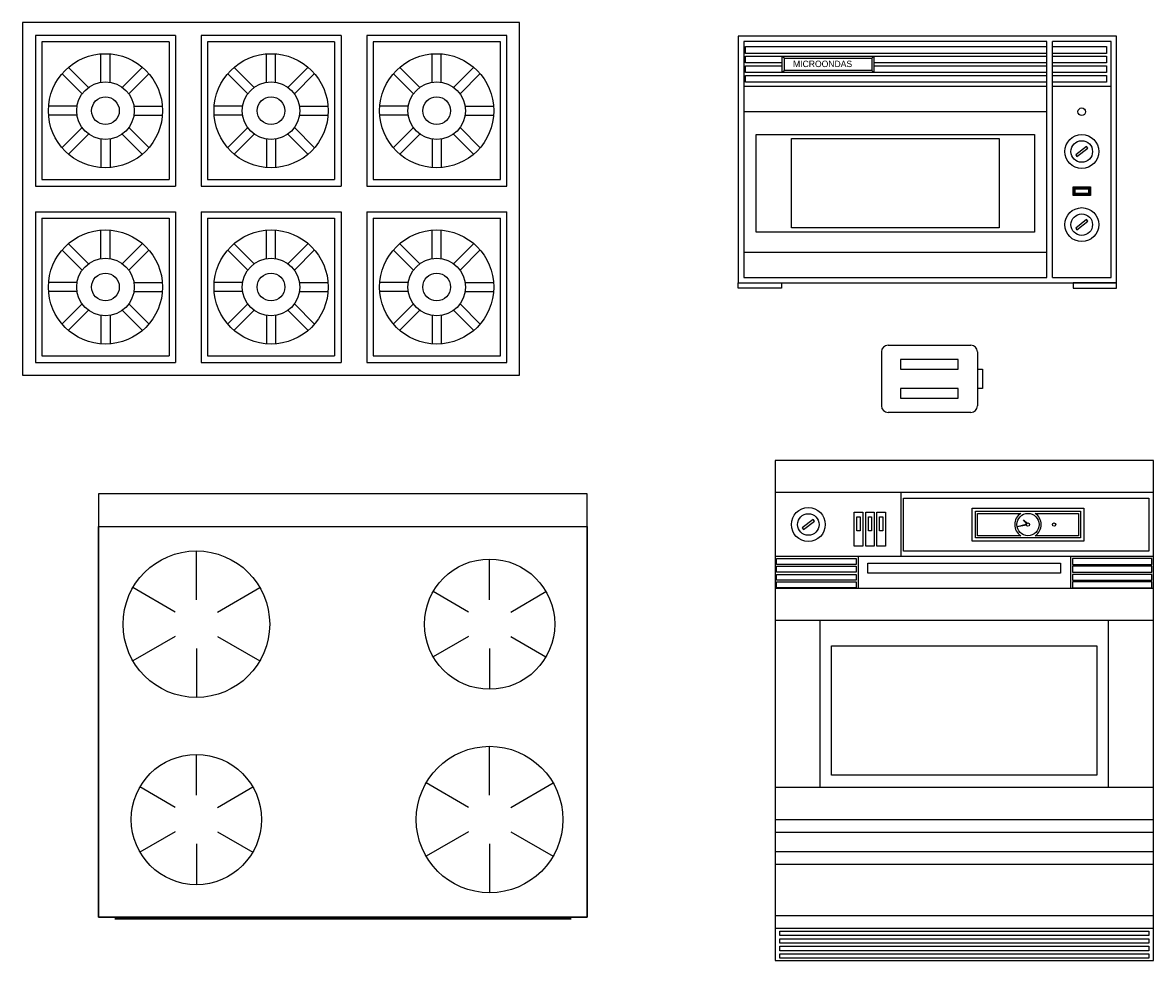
# Model space of a CAD drawing. Header units: millimetres. Extents: x 132.88 to 138.02, y 178.53 to 181.28.
# Tile 3 of 4: x 134.52 to 136.28, y 179.75 to 181.21. Entities that reach past the tile are written whole.
import ezdxf

# ---------------------------------------------------------------- set-up
doc = ezdxf.new("R2010")
doc.units = ezdxf.units.MM

msp = doc.modelspace()

# ---------------------------------------------------------------- linework, layer by layer
for p, q in [((134.5171, 181.2144), (134.5171, 180.9394)), ((135.2921, 181.2144), (134.5171, 181.2144)), ((135.2921, 180.6644), (135.2921, 181.2144)), ((134.5371, 181.1944), (134.5371, 180.9594)), ((134.7554, 181.1944), (134.5371, 181.1944)), ((134.7554, 181.1944), (134.7554, 180.9594)), ((134.7954, 181.1944), (134.7954, 180.9594)), ((135.0137, 181.1944), (134.7954, 181.1944)), ((135.0137, 181.1944), (135.0137, 180.9594)), ((135.2721, 181.1944), (135.0537, 181.1944)), ((135.0537, 181.1944), (135.0537, 180.9594)), ((135.2721, 180.9594), (135.2721, 181.1944)), ((136.2231, 181.1933), (135.6331, 181.1933)), ((135.6331, 181.1933), (135.6331, 180.8083)), ((136.2231, 180.8083), (136.2231, 181.1933)), ((134.5471, 181.1844), (134.5471, 180.9694)), ((134.7454, 181.1844), (134.5471, 181.1844)), ((134.7454, 181.1844), (134.7454, 180.9694)), ((134.8054, 181.1844), (134.8054, 180.9694)), ((135.0037, 181.1844), (134.8054, 181.1844)), ((135.0037, 181.1844), (135.0037, 180.9694)), ((135.0637, 181.1844), (135.0637, 180.9694)), ((135.2621, 181.1844), (135.0637, 181.1844)), ((135.2621, 180.9694), (135.2621, 181.1844)), ((136.1145, 181.1847), (135.6417, 181.1847)), ((135.6417, 181.1847), (135.6417, 180.8168)), ((136.1145, 180.8168), (136.1145, 181.1847)), ((136.1231, 180.8168), (136.1231, 181.1847)), ((136.2145, 181.1847), (136.1231, 181.1847)), ((136.2145, 180.8168), (136.2145, 181.1847)), ((134.6392, 181.1212), (134.6392, 181.1659)), ((134.6534, 181.1212), (134.6534, 181.1659)), ((134.8975, 181.1212), (134.8975, 181.1659)), ((134.9117, 181.1212), (134.9117, 181.1659)), ((135.1558, 181.1212), (135.1558, 181.1659)), ((135.17, 181.1212), (135.17, 181.1659)), ((135.7017, 181.1621), (135.7051, 181.1587)), ((135.8412, 181.1587), (135.8446, 181.1621)), ((134.62, 181.1133), (134.5883, 181.1449)), ((134.6726, 181.1133), (134.7042, 181.1449)), ((134.8783, 181.1133), (134.8466, 181.1449)), ((134.9309, 181.1133), (134.9625, 181.1449)), ((135.1366, 181.1133), (135.1049, 181.1449)), ((135.1892, 181.1133), (135.2208, 181.1449)), ((135.7051, 181.1398), (135.7017, 181.1364)), ((135.8412, 181.1398), (135.8446, 181.1364)), ((134.6099, 181.1032), (134.5783, 181.1348)), ((134.6826, 181.1032), (134.7142, 181.1348)), ((134.8682, 181.1032), (134.8366, 181.1348)), ((134.9409, 181.1032), (134.9725, 181.1348)), ((135.1265, 181.1032), (135.0949, 181.1348)), ((135.1992, 181.1032), (135.2308, 181.1348)), ((136.1145, 181.1147), (135.6417, 181.1147)), ((136.2145, 181.1147), (136.1231, 181.1147)), ((134.602, 181.084), (134.5573, 181.084)), ((134.6906, 181.084), (134.7353, 181.084)), ((134.8603, 181.084), (134.8156, 181.084)), ((134.9489, 181.084), (134.9936, 181.084)), ((135.1186, 181.084), (135.0739, 181.084)), ((135.2072, 181.084), (135.2519, 181.084)), ((134.602, 181.0698), (134.5573, 181.0698)), ((134.6906, 181.0698), (134.7353, 181.0698)), ((134.8603, 181.0698), (134.8156, 181.0698)), ((134.9489, 181.0698), (134.9936, 181.0698)), ((135.1186, 181.0698), (135.0739, 181.0698)), ((135.2072, 181.0698), (135.2519, 181.0698)), ((136.1145, 181.075), (135.6417, 181.075)), ((134.6099, 181.0506), (134.5783, 181.019)), ((134.6826, 181.0506), (134.7142, 181.019)), ((134.8682, 181.0506), (134.8366, 181.019)), ((134.9409, 181.0506), (134.9725, 181.019)), ((135.1265, 181.0506), (135.0949, 181.019)), ((135.1992, 181.0506), (135.2308, 181.019)), ((134.62, 181.0406), (134.5883, 181.0089)), ((134.6392, 181.0326), (134.6392, 180.9879)), ((134.6534, 181.0326), (134.6534, 180.9879)), ((134.6726, 181.0406), (134.7042, 181.0089)), ((134.8783, 181.0406), (134.8466, 181.0089)), ((134.8975, 181.0326), (134.8975, 180.9879)), ((134.9117, 181.0326), (134.9117, 180.9879)), ((134.9309, 181.0406), (134.9625, 181.0089)), ((135.1366, 181.0406), (135.1049, 181.0089)), ((135.1558, 181.0326), (135.1558, 180.9879)), ((135.17, 181.0326), (135.17, 180.9879)), ((135.1892, 181.0406), (135.2208, 181.0089)), ((134.5371, 180.9594), (134.7554, 180.9594)), ((134.5471, 180.9694), (134.7454, 180.9694)), ((134.7954, 180.9594), (135.0137, 180.9594)), ((134.8054, 180.9694), (135.0037, 180.9694)), ((135.0537, 180.9594), (135.2721, 180.9594)), ((135.0637, 180.9694), (135.2621, 180.9694)), ((134.5171, 180.9394), (134.5171, 180.6644)), ((134.5371, 180.9194), (134.5371, 180.6844)), ((134.5371, 180.9194), (134.7554, 180.9194)), ((134.5471, 180.9094), (134.5471, 180.6944)), ((134.5471, 180.9094), (134.7454, 180.9094)), ((134.7454, 180.9094), (134.7454, 180.6944)), ((134.7554, 180.9194), (134.7554, 180.6844)), ((134.7954, 180.9194), (135.0137, 180.9194)), ((134.7954, 180.9194), (134.7954, 180.6844)), ((134.8054, 180.9094), (134.8054, 180.6944)), ((134.8054, 180.9094), (135.0037, 180.9094)), ((135.0037, 180.9094), (135.0037, 180.6944)), ((135.0137, 180.9194), (135.0137, 180.6844)), ((135.0537, 180.9194), (135.2721, 180.9194)), ((135.0537, 180.9194), (135.0537, 180.6844)), ((135.0637, 180.9094), (135.0637, 180.6944)), ((135.0637, 180.9094), (135.2621, 180.9094)), ((135.2621, 180.6944), (135.2621, 180.9094)), ((135.2721, 180.6844), (135.2721, 180.9194)), ((134.6392, 180.8462), (134.6392, 180.8909)), ((134.6534, 180.8462), (134.6534, 180.8909)), ((134.8975, 180.8462), (134.8975, 180.8909)), ((134.9117, 180.8462), (134.9117, 180.8909)), ((135.1558, 180.8462), (135.1558, 180.8909)), ((135.17, 180.8462), (135.17, 180.8909)), ((134.6099, 180.8282), (134.5783, 180.8598)), ((134.62, 180.8383), (134.5883, 180.8699)), ((134.6726, 180.8383), (134.7042, 180.8699)), ((134.6826, 180.8282), (134.7142, 180.8598)), ((134.8682, 180.8282), (134.8366, 180.8598)), ((134.8783, 180.8383), (134.8466, 180.8699)), ((134.9309, 180.8383), (134.9625, 180.8699)), ((134.9409, 180.8282), (134.9725, 180.8598)), ((135.1265, 180.8282), (135.0949, 180.8598)), ((135.1366, 180.8383), (135.1049, 180.8699)), ((135.1892, 180.8383), (135.2208, 180.8699)), ((135.1992, 180.8282), (135.2308, 180.8598)), ((135.6417, 180.8565), (136.1145, 180.8565)), ((134.602, 180.809), (134.5573, 180.809)), ((134.6906, 180.809), (134.7353, 180.809)), ((134.8603, 180.809), (134.8156, 180.809)), ((134.9489, 180.809), (134.9936, 180.809)), ((135.1186, 180.809), (135.0739, 180.809)), ((135.2072, 180.809), (135.2519, 180.809)), ((135.6331, 180.8083), (136.2231, 180.8083)), ((135.6417, 180.8168), (136.1145, 180.8168)), ((136.1231, 180.8168), (136.2145, 180.8168)), ((134.602, 180.7948), (134.5573, 180.7948)), ((134.6906, 180.7948), (134.7353, 180.7948)), ((134.8603, 180.7948), (134.8156, 180.7948)), ((134.9489, 180.7948), (134.9936, 180.7948)), ((135.1186, 180.7948), (135.0739, 180.7948)), ((135.2072, 180.7948), (135.2519, 180.7948)), ((134.6099, 180.7756), (134.5783, 180.744)), ((134.62, 180.7656), (134.5883, 180.7339)), ((134.6726, 180.7656), (134.7042, 180.7339)), ((134.6826, 180.7756), (134.7142, 180.744)), ((134.8682, 180.7756), (134.8366, 180.744)), ((134.8783, 180.7656), (134.8466, 180.7339)), ((134.9309, 180.7656), (134.9625, 180.7339)), ((134.9409, 180.7756), (134.9725, 180.744)), ((135.1265, 180.7756), (135.0949, 180.744)), ((135.1366, 180.7656), (135.1049, 180.7339)), ((135.1892, 180.7656), (135.2208, 180.7339)), ((135.1992, 180.7756), (135.2308, 180.744)), ((134.6392, 180.7576), (134.6392, 180.7129)), ((134.6534, 180.7576), (134.6534, 180.7129)), ((134.8975, 180.7576), (134.8975, 180.7129)), ((134.9117, 180.7576), (134.9117, 180.7129)), ((135.1558, 180.7576), (135.1558, 180.7129)), ((135.17, 180.7576), (135.17, 180.7129)), ((135.8563, 180.7007), (135.8563, 180.6167)), ((135.8668, 180.7112), (135.9957, 180.7112)), ((136.0062, 180.7007), (136.0062, 180.6167)), ((134.5371, 180.6844), (134.7554, 180.6844)), ((134.5471, 180.6944), (134.7454, 180.6944)), ((134.7954, 180.6844), (135.0137, 180.6844)), ((134.8054, 180.6944), (135.0037, 180.6944)), ((135.0537, 180.6844), (135.2721, 180.6844)), ((135.0637, 180.6944), (135.2621, 180.6944)), ((135.8863, 180.6887), (135.8863, 180.6737)), ((135.9762, 180.6887), (135.8863, 180.6887)), ((135.9762, 180.6737), (135.9762, 180.6887)), ((134.5171, 180.6644), (135.2921, 180.6644)), ((135.8863, 180.6737), (135.9762, 180.6737)), ((136.0062, 180.6737), (136.0138, 180.6737)), ((136.0138, 180.6737), (136.0138, 180.6437)), ((135.8863, 180.6437), (135.8863, 180.6287)), ((135.9762, 180.6437), (135.8863, 180.6437)), ((135.9762, 180.6287), (135.9762, 180.6437)), ((136.0138, 180.6437), (136.0062, 180.6437)), ((135.8863, 180.6287), (135.9762, 180.6287)), ((135.9957, 180.6062), (135.8668, 180.6062)), ((136.2805, 180.5314), (135.6905, 180.5314)), ((135.6905, 180.5314), (135.6905, 179.7514)), ((136.2805, 179.7514), (136.2805, 180.5314)), ((136.2805, 180.4814), (135.6905, 180.4814)), ((135.8866, 180.4814), (135.8866, 180.3814)), ((136.0823, 180.4315), (136.0679, 180.428)), ((136.0825, 180.4302), (136.0679, 180.428)), ((136.0827, 180.4328), (136.0778, 180.4389)), ((136.0836, 180.4336), (136.0778, 180.4389)), ((134.7881, 180.314, 0.8915), (134.7881, 180.3902, 0.8915)), ((135.2453, 180.314, 0.8915), (135.2453, 180.3775, 0.8915)), ((136.2805, 180.3814), (135.6905, 180.3814)), ((135.82, 180.3814), (135.82, 180.3314)), ((136.151, 180.3814), (136.151, 180.3314)), ((134.7551, 180.2949, 0.8915), (134.6891, 180.333, 0.8915)), ((134.8211, 180.2949, 0.8915), (134.8871, 180.333, 0.8915)), ((135.2123, 180.2949, 0.8915), (135.1573, 180.3267, 0.8915)), ((135.2783, 180.2949, 0.8915), (135.3333, 180.3267, 0.8915)), ((136.2805, 180.3314), (135.6905, 180.3314)), ((136.2805, 180.2814), (135.6905, 180.2814)), ((135.7605, 180.2814), (135.7605, 180.0214)), ((136.2105, 180.0214), (136.2105, 180.2814)), ((134.7551, 180.2568, 0.8915), (134.6891, 180.2187, 0.8915)), ((134.8211, 180.2568, 0.8915), (134.8871, 180.2187, 0.8915)), ((135.2123, 180.2568, 0.8915), (135.1573, 180.2251, 0.8915)), ((135.2783, 180.2568, 0.8915), (135.3333, 180.2251, 0.8915)), ((134.7881, 180.2378, 0.8915), (134.7881, 180.1616, 0.8915)), ((135.2453, 180.2378, 0.8915), (135.2453, 180.1743, 0.8915)), ((135.2453, 180.0092, 0.8915), (135.2453, 180.0854, 0.8915)), ((134.7881, 180.0092, 0.8915), (134.7881, 180.0727, 0.8915)), ((135.2123, 179.9901, 0.8915), (135.1463, 180.0282, 0.8915)), ((135.2783, 179.9901, 0.8915), (135.3443, 180.0282, 0.8915)), ((134.7551, 179.9901, 0.8915), (134.7001, 180.0219, 0.8915)), ((134.8211, 179.9901, 0.8915), (134.8761, 180.0219, 0.8915)), ((135.6905, 180.0214), (136.2805, 180.0214)), ((135.6905, 179.9714), (136.2805, 179.9714)), ((134.7551, 179.952, 0.8915), (134.7001, 179.9203, 0.8915)), ((134.8211, 179.952, 0.8915), (134.8761, 179.9203, 0.8915)), ((135.2123, 179.952, 0.8915), (135.1463, 179.9139, 0.8915)), ((135.2783, 179.952, 0.8915), (135.3443, 179.9139, 0.8915)), ((135.6905, 179.9514), (136.2805, 179.9514)), ((134.7881, 179.933, 0.8915), (134.7881, 179.8695, 0.8915)), ((135.2453, 179.933, 0.8915), (135.2453, 179.8568, 0.8915)), ((135.6905, 179.9214), (136.2805, 179.9214)), ((135.6905, 179.9014), (136.2805, 179.9014)), ((135.6905, 179.8214), (136.2805, 179.8214)), ((135.6905, 179.8014), (136.2805, 179.8014)), ((135.6905, 179.7514), (136.2805, 179.7514))]:
    msp.add_line(p, q)
for points in [[(136.1145, 181.1664), (135.6445, 181.1664), (135.6445, 181.1771)], [(135.6445, 181.1771), (136.1145, 181.1771)], [(136.1231, 181.1771), (136.2075, 181.1771), (136.2075, 181.1664), (136.1231, 181.1664)], [(135.6445, 181.1621), (135.7017, 181.1621)], [(135.7017, 181.1514), (135.6445, 181.1514), (135.6445, 181.1621)], [(135.8446, 181.1621), (136.1145, 181.1621)], [(136.1231, 181.1621), (136.2075, 181.1621), (136.2075, 181.1514), (136.1231, 181.1514)], [(135.7017, 181.1364), (135.6445, 181.1364), (135.6445, 181.1471)], [(135.6445, 181.1471), (135.7017, 181.1471)], [(136.1145, 181.1514), (135.8446, 181.1514)], [(135.8446, 181.1471), (136.1145, 181.1471)], [(136.1145, 181.1364), (135.8446, 181.1364)], [(136.1231, 181.1471), (136.2075, 181.1471), (136.2075, 181.1364), (136.1231, 181.1364)], [(136.1145, 181.1214), (135.6445, 181.1214), (135.6445, 181.1321)], [(135.6445, 181.1321), (136.1145, 181.1321)], [(136.1231, 181.1321), (136.2075, 181.1321), (136.2075, 181.1214), (136.1231, 181.1214)], [(136.0063, 180.4487), (136.0737, 180.4487)], [(136.0737, 180.4139), (136.0063, 180.4139), (136.0063, 180.4487)], [(136.0961, 180.4487), (136.1635, 180.4487), (136.1635, 180.4139), (136.0961, 180.4139)]]:
    msp.add_lwpolyline(points)
for points in [[(135.7017, 181.1621), (135.8446, 181.1621), (135.8446, 181.1364), (135.7017, 181.1364)], [(135.7051, 181.1587), (135.8412, 181.1587), (135.8412, 181.1398), (135.7051, 181.1398)], [(135.6609, 181.0399), (136.0953, 181.0399), (136.0953, 180.8877), (135.6609, 180.8877)], [(135.7162, 181.0335), (136.04, 181.0335), (136.04, 180.8941), (135.7162, 180.8941)], [(136.1593, 181.008), (136.1613, 181.0055), (136.1783, 181.0187), (136.1763, 181.0212)], [(136.1554, 180.958), (136.1822, 180.958), (136.1822, 180.9447), (136.1554, 180.9447)], [(136.1569, 180.9566), (136.1807, 180.9566), (136.1807, 180.9462), (136.1569, 180.9462)], [(136.1584, 180.9551), (136.1793, 180.9551), (136.1793, 180.9477), (136.1584, 180.9477)], [(136.1593, 180.8938), (136.1613, 180.8913), (136.1783, 180.9045), (136.1763, 180.907)], [(135.6331, 180.8083), (135.7006, 180.8083), (135.7006, 180.7999), (135.6331, 180.7999)], [(136.2231, 180.8083), (136.1556, 180.8083), (136.1556, 180.7999), (136.2231, 180.7999)], [(134.6357, 180.4791), (134.6357, 179.8187), (135.3977, 179.8187), (135.3977, 180.4791)], [(135.891, 180.4726), (136.2736, 180.4726), (136.2736, 180.39), (135.891, 180.39)], [(135.8139, 180.4504), (135.8273, 180.4504), (135.8273, 180.3978), (135.8139, 180.3978)], [(135.8319, 180.4504), (135.8453, 180.4504), (135.8453, 180.3978), (135.8319, 180.3978)], [(135.8494, 180.4504), (135.8627, 180.4504), (135.8627, 180.3978), (135.8494, 180.3978)], [(135.9979, 180.4571), (136.1719, 180.4571), (136.1719, 180.4055), (135.9979, 180.4055)], [(136.003, 180.452), (136.1668, 180.452), (136.1668, 180.4106), (136.003, 180.4106)], [(135.7329, 180.426), (135.7349, 180.4235), (135.7519, 180.4368), (135.7499, 180.4393)], [(135.8181, 180.4434), (135.8231, 180.4434), (135.8231, 180.4217), (135.8181, 180.4217)], [(135.8361, 180.4434), (135.8411, 180.4434), (135.8411, 180.4217), (135.8361, 180.4217)], [(135.8535, 180.4434), (135.8586, 180.4434), (135.8586, 180.4217), (135.8535, 180.4217)], [(135.6927, 180.3783), (135.8168, 180.3783), (135.8168, 180.3691), (135.6927, 180.3691)], [(136.2783, 180.3783), (136.1542, 180.3783), (136.1542, 180.3691), (136.2783, 180.3691)], [(135.6927, 180.3662), (135.8168, 180.3662), (135.8168, 180.3571), (135.6927, 180.3571)], [(135.8353, 180.371), (136.1357, 180.371), (136.1357, 180.3555), (135.8353, 180.3555)], [(136.2783, 180.3662), (136.1542, 180.3662), (136.1542, 180.3571), (136.2783, 180.3571)], [(135.6927, 180.3536), (135.8168, 180.3536), (135.8168, 180.3445), (135.6927, 180.3445)], [(135.6927, 180.342), (135.8168, 180.342), (135.8168, 180.3328), (135.6927, 180.3328)], [(136.2783, 180.3536), (136.1542, 180.3536), (136.1542, 180.3445), (136.2783, 180.3445)], [(136.2783, 180.342), (136.1542, 180.342), (136.1542, 180.3328), (136.2783, 180.3328)], [(135.7787, 180.2422), (136.1923, 180.2422), (136.1923, 180.0406), (135.7787, 180.0406)], [(135.6977, 179.7969), (136.2733, 179.7969), (136.2733, 179.7901), (135.6977, 179.7901)], [(135.6977, 179.7852), (136.2733, 179.7852), (136.2733, 179.7783), (135.6977, 179.7783)], [(135.6977, 179.7734), (136.2733, 179.7734), (136.2733, 179.7665), (135.6977, 179.7665)], [(135.6977, 179.7617), (136.2733, 179.7617), (136.2733, 179.7548), (135.6977, 179.7548)]]:
    msp.add_lwpolyline(points, close=True)
at = {"elevation": 0.889}
msp.add_lwpolyline([(134.6357, 180.4791), (134.6357, 180.4283), (135.3977, 180.4283), (135.3977, 180.4791)], close=True, dxfattribs=at)
at = {"extrusion": (-1.22461e-16, -1, 0), "const_width": 0.0254, "elevation": -179.8161}
for points in [[(134.6992, 0.2667), (135.3342, 0.2667)], [(134.6992, 0.7874), (135.3342, 0.7874)]]:
    msp.add_lwpolyline(points, dxfattribs=at)
for centre, radius in [((134.6463, 181.0769), 0.089), ((134.9046, 181.0769), 0.089), ((135.1629, 181.0769), 0.089), ((134.6463, 181.0769), 0.0449), ((134.9046, 181.0769), 0.0449), ((135.1629, 181.0769), 0.0449), ((134.6463, 181.0769), 0.0216), ((134.9046, 181.0769), 0.0216), ((135.1629, 181.0769), 0.0216), ((136.1688, 181.0753), 0.00597), ((136.1688, 181.0133), 0.0265), ((136.1688, 181.0133), 0.0168), ((136.1688, 180.8992), 0.0265), ((136.1688, 180.8992), 0.0168), ((134.6463, 180.8019), 0.089), ((134.9046, 180.8019), 0.089), ((135.1629, 180.8019), 0.089), ((134.6463, 180.8019), 0.0449), ((134.9046, 180.8019), 0.0449), ((135.1629, 180.8019), 0.0449), ((134.6463, 180.8019), 0.0216), ((134.9046, 180.8019), 0.0216), ((135.1629, 180.8019), 0.0216), ((135.7424, 180.4314), 0.0265), ((135.7424, 180.4314), 0.0168), ((136.0849, 180.4313), 0.0174), ((136.0849, 180.4313), 0.00264), ((136.1257, 180.4313), 0.00264), ((134.7881, 180.2759, 0.8915), 0.1143), ((135.2453, 180.2759, 0.8915), 0.1016), ((135.2453, 179.9711, 0.8915), 0.1143), ((134.7881, 179.9711, 0.8915), 0.1016)]:
    msp.add_circle(centre, radius)
at = {"extrusion": (-1.22461e-16, -1, 0)}
for centre in [(134.7246, 0.8509, -179.8161), (134.8516, 0.8509, -179.8161), (135.0167, 0.8509, -179.8161), (135.1818, 0.8509, -179.8161), (135.3088, 0.8509, -179.8161)]:
    msp.add_circle(centre, 0.0254, dxfattribs=at)
for centre, radius, start, end in [((135.8668, 180.7007), 0.0105, 90, 180), ((135.9957, 180.7007), 0.0105, 0, 90), ((135.8668, 180.6167), 0.0105, 180, 270), ((135.9957, 180.6167), 0.0105, 270, 0), ((136.0849, 180.4313), 0.0207, 122.8895, 237.1105), ((136.0849, 180.4313), 0.0207, 302.8895, 57.1105)]:
    msp.add_arc(centre, radius, start, end)
for points in [[(134.6357, 180.4791, 1.143), (134.6357, 180.4283, 1.143), (135.3977, 180.4283, 1.143), (135.3977, 180.4791, 1.143)], [(134.6357, 179.8187, 0.889), (134.6357, 180.4283, 0.889), (135.3977, 180.4283, 0.889), (135.3977, 179.8187, 0.889)], [(134.6611, 179.8161, 0.8128), (134.6611, 179.8161, 0.3556), (135.3723, 179.8161, 0.3556), (135.3723, 179.8161, 0.8128)], [(134.6611, 179.8161, 0.2921), (134.6611, 179.8161, 0.0381), (135.3723, 179.8161, 0.0381), (135.3723, 179.8161, 0.2921)]]:
    msp.add_3dface(points)

# ---------------------------------------------------------------- texts
at = {"insert": (135.7186, 181.155), "char_height": 0.01, "width": 0.108898, "attachment_point": 1}
msp.add_mtext('MICROONDAS', dxfattribs=at)

doc.saveas('drawing.dxf')
